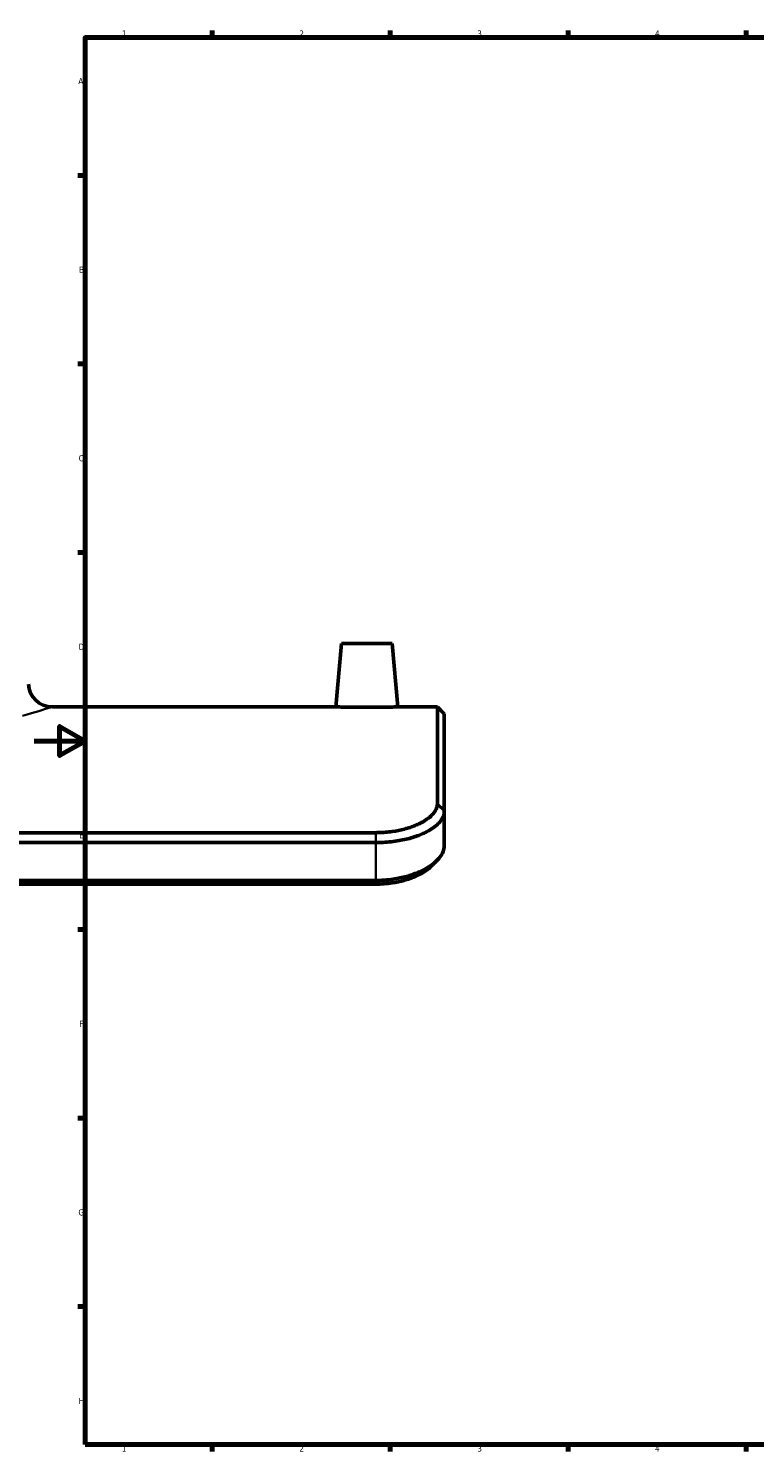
# Model space of a CAD drawing. Header units: millimetres. Extents: x -495 to 1547, y -584 to 1085.
# Tile 2 of 13: x -2 to 284, y 17 to 578. Entities that reach past the tile are written whole.
import ezdxf

# ---------------------------------------------------------------- set-up
doc = ezdxf.new("R2010")
doc.units = ezdxf.units.MM
for name, color, linetype, lineweight in [('Border (ANSI)', 7, 'Continuous', 70), ('Visible (ANSI)', 7, 'Continuous', 50), ('Visible Narrow (ANSI)', 7, 'Continuous', 35)]:
    doc.layers.add(name, color=color, linetype=linetype, lineweight=lineweight)
doc.styles.add('Note Text (ANSI)', font='tahoma.ttf')

# ---------------------------------------------------------------- blocks, each defined once
blk = doc.blocks.new('Borders Default Border')
at = {"layer": 'Border (ANSI)'}
for p, q in [((70.08, 574), (70.08, 576.8)), ((140.17, 574), (140.17, 576.8)), ((210.25, 574), (210.25, 576.8)), ((280.33, 574), (280.33, 576.8)), ((20, 519.75), (17.2, 519.75)), ((20, 445.5), (17.2, 445.5)), ((20, 371.25), (17.2, 371.25)), ((20, 222.75), (17.2, 222.75)), ((20, 148.5), (17.2, 148.5)), ((20, 74.25), (17.2, 74.25)), ((70.08, 20), (70.08, 17.2)), ((140.17, 20), (140.17, 17.2)), ((210.25, 20), (210.25, 17.2)), ((280.33, 20), (280.33, 17.2))]:
    blk.add_line(p, q, dxfattribs=at)
at = {"layer": 'Border (ANSI)', "flags": 128}
for points in [[(20, 20), (20, 574), (821, 574), (821, 20), (20, 20)], [(0, 297), (20, 297), (10, 302.77), (10, 291.23), (20, 297)]]:
    blk.add_lwpolyline(points, dxfattribs=at)
at = {"layer": 'Border (ANSI)', "color": 5, "true_color": 0x0000ff, "char_height": 2.4, "attachment_point": 7, "style": 'Note Text (ANSI)'}
for s, insert in [('1', (34.5, 574.4)), ('2', (104.4, 574.4)), ('3', (174.46, 574.35)), ('4', (244.45, 574.4)), ('A', (17.38, 555.68)), ('B', (17.67, 481.43)), ('C', (17.51, 407.13)), ('D', (17.52, 332.93)), ('E', (17.71, 258.68)), ('F', (17.78, 184.43)), ('G', (17.4, 110.13)), ('H', (17.53, 35.93)), ('1', (34.5, 17.2)), ('2', (104.4, 17.2)), ('3', (174.46, 17.15)), ('4', (244.45, 17.2))]:
    blk.add_mtext(s, dxfattribs=dict(at, insert=insert))

msp = doc.modelspace()

# ---------------------------------------------------------------- linework, layer by layer
at = {"layer": 'Visible (ANSI)'}
for p, q in [((120.95, 335.43), (118.76, 310.43)), ((120.95, 335.43), (140.95, 335.43)), ((140.95, 335.43), (143.14, 310.43)), ((7.15, 310.43), (118.76, 310.43)), ((143.14, 310.43), (158.75, 310.43)), ((158.75, 272.34), (158.75, 310.43)), ((161.45, 307.73), (158.75, 310.43)), ((161.45, 307.73), (161.45, 269.86)), ((161.45, 269.39), (161.45, 269.86)), ((161.45, 255.63), (161.45, 269.39)), ((134.45, 260.9), (-421.55, 260.9)), ((-421.55, 256.99), (134.45, 256.99)), ((134.45, 242.09), (-421.55, 242.09)), ((-421.55, 240.66), (134.45, 240.66))]:
    msp.add_line(p, q, dxfattribs=at)
msp.add_arc((7.15, 319.85), 9.42, 182.5554, 270, dxfattribs=at)
for points, knots in [([(143.14, 310.43), (143.14, 310.43), (142.83, 310.42), (141.59, 310.39), (140.65, 310.37), (138.49, 310.33), (137.12, 310.31), (134.11, 310.28), (132.48, 310.27), (129.42, 310.27), (127.78, 310.28), (124.78, 310.31), (123.41, 310.33), (121.25, 310.37), (120.31, 310.39), (119.07, 310.42), (118.76, 310.43), (118.76, 310.43)], [1.837443, 1.837443, 1.837443, 1.837443, 2.296744, 2.296744, 2.756045, 2.756045, 3.215465, 3.215465, 3.674886, 3.674886, 4.134306, 4.134306, 4.593727, 4.593727, 5.053028, 5.053028, 5.512329, 5.512329, 5.512329, 5.512329]), ([(158.73, 271.91), (158.7, 271.62), (158.65, 271.32), (158.23, 269.83), (157.42, 268.6), (155.05, 266.39), (153.56, 265.4), (151.86, 264.56), (151.29, 264.27), (150.69, 264), (149.39, 263.46), (148.7, 263.21), (147.29, 262.74), (146.57, 262.53), (144.31, 261.93), (142.68, 261.6), (139.21, 261.1), (137.37, 260.96), (135.19, 260.91), (134.82, 260.9), (134.45, 260.9)], [4.342114, 4.342114, 4.342114, 4.342114, 4.58227, 4.58227, 5.515985, 5.515985, 6.365821, 6.365821, 6.365821, 6.653786, 6.653786, 6.941751, 6.941751, 7.215656, 7.215656, 7.777526, 7.777526, 8.3809, 8.3809, 8.505498, 8.505498, 8.505498, 8.505498]), ([(134.45, 256.99), (134.89, 256.99), (135.32, 256.99), (137.9, 257.05), (140.08, 257.23), (144.14, 257.81), (146.02, 258.2), (148.61, 258.9), (149.42, 259.15), (151.01, 259.69), (151.78, 259.99), (153.22, 260.6), (153.88, 260.91), (154.51, 261.24), (156.36, 262.2), (157.93, 263.31), (160.35, 265.77), (161.11, 267.12), (161.42, 268.75), (161.45, 269.07), (161.45, 269.39)], [-8.505498, -8.505498, -8.505498, -8.505498, -8.3809, -8.3809, -7.777526, -7.777526, -7.215656, -7.215656, -6.941751, -6.941751, -6.653786, -6.653786, -6.365821, -6.365821, -6.365821, -5.515985, -5.515985, -4.58227, -4.58227, -4.342114, -4.342114, -4.342114, -4.342114]), ([(158.75, 272.34), (158.75, 272.27), (158.75, 272.2), (158.74, 272.05), (158.74, 271.98), (158.73, 271.91)], [4.2261435, 4.2261435, 4.2261435, 4.2261435, 4.2841288, 4.2841288, 4.3421141, 4.3421141, 4.3421141, 4.3421141]), ([(161.43, 255.13), (161.39, 254.75), (161.32, 254.37), (160.78, 252.54), (159.77, 251.03), (156.92, 248.4), (155.22, 247.24), (153.29, 246.26), (152.59, 245.9), (151.87, 245.57), (150.32, 244.92), (149.49, 244.61), (147.96, 244.09), (147.26, 243.88), (144.91, 243.23), (143.17, 242.87), (139.09, 242.26), (136.72, 242.09), (134.45, 242.09)], [-12.839969, -12.839969, -12.839969, -12.839969, -12.567464, -12.567464, -11.561449, -11.561449, -10.690165, -10.690165, -10.690165, -10.376218, -10.376218, -10.062271, -10.062271, -9.81888, -9.81888, -9.261542, -9.261542, -8.54036, -8.54036, -8.54036, -8.54036]), ([(161.45, 255.63), (161.45, 255.54), (161.45, 255.46), (161.44, 255.3), (161.43, 255.21), (161.43, 255.13)], [0.911287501, 0.911287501, 0.911287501, 0.911287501, 0.912631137, 0.912631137, 0.913974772, 0.913974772, 0.913974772, 0.913974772]), ([(134.45, 240.66), (136.58, 240.66), (138.8, 240.81), (142.6, 241.37), (144.22, 241.71), (146.39, 242.31), (147.03, 242.51), (148.44, 242.99), (149.2, 243.27), (150.61, 243.87), (151.26, 244.18), (151.89, 244.51), (153.63, 245.42), (155.13, 246.49), (156.28, 247.63), (156.3, 247.65), (156.31, 247.67)], [8.54036, 8.54036, 8.54036, 8.54036, 9.261542, 9.261542, 9.81888, 9.81888, 10.062271, 10.062271, 10.376218, 10.376218, 10.690165, 10.690165, 10.690165, 11.561449, 11.561449, 11.574353, 11.574353, 11.574353, 11.574353])]:
    msp.add_open_spline(points, degree=3, knots=knots, dxfattribs=at)
msp.add_open_spline([(158.65, 250), (157.87, 249.22), (157.09, 248.45), (156.31, 247.67)], degree=3, dxfattribs=at)
at = {"layer": 'Visible Narrow (ANSI)'}
for p, q in [((161.31, 269.52), (158.87, 271.79)), ((158.88, 272.21), (161.31, 269.98)), ((134.45, 257.18), (134.45, 260.71)), ((134.45, 256.24), (134.45, 242.84)), ((134.45, 242.02), (134.45, 240.73))]:
    msp.add_line(p, q, dxfattribs=at)
msp.add_open_spline([(-4.64, 306.91), (0.45, 308.37), (3.95, 309.45), (6.68, 310.29), (7.15, 310.43), (7.15, 310.43)], degree=3, knots=[-85.741948, -85.741948, -85.741948, -85.741948, -57.566552, -57.566552, -42.870866, -42.870866, -42.870866, -42.870866], dxfattribs=at)

# ---------------------------------------------------------------- block references
msp.add_blockref('Borders Default Border', (0, 0))

doc.saveas('drawing.dxf')
